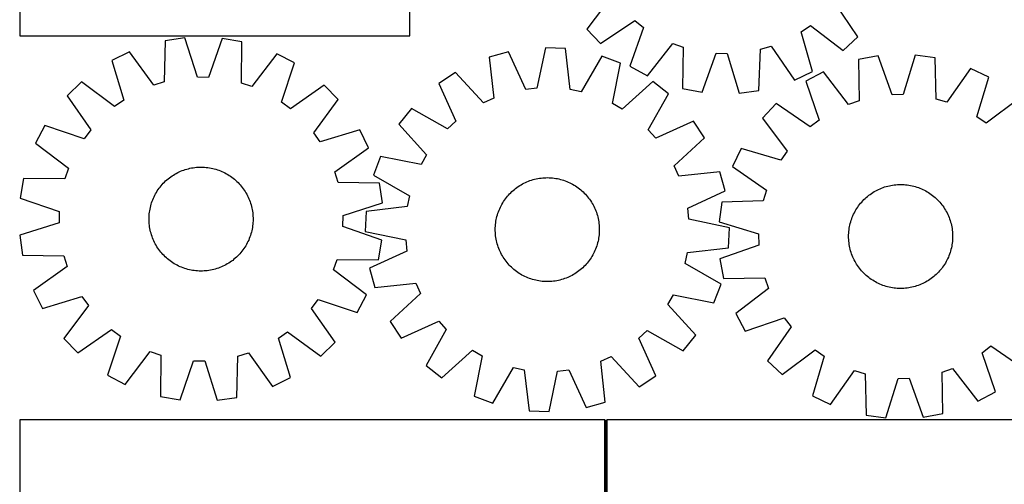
# Model space of a CAD drawing. Header units: millimetres. Extents: x 7 to 1493, y 7 to 2993.
# Tile 7 of 15: x 7 to 764, y 2065 to 2422. Entities that reach past the tile are written whole.
import ezdxf

# ---------------------------------------------------------------- set-up
doc = ezdxf.new("R2010")
doc.units = ezdxf.units.MM
doc.layers.add('COMMON', color=5, linetype='CONTINUOUS', true_color=0x0000ff)
doc.layers.add('CUT', color=7, linetype='CONTINUOUS', true_color=0x000000)

msp = doc.modelspace()

# ---------------------------------------------------------------- linework, layer by layer
at = {"layer": 'COMMON'}
msp.add_line((457.299608, 1764.123915), (457.299608, 2114.123915), dxfattribs=at)
at = {"layer": 'CUT'}
for p, q in [((6.582734, 2659.597929), (6.582734, 2409.597929)), ((306.582734, 2409.597929), (306.582734, 2484.597929)), ((461.790156, 2440.042573), (442.524064, 2414.78802)), ((651.007368, 2408.763338), (633.231805, 2435.088309)), ((453.084842, 2403.598716), (479.409812, 2421.374279)), ((486.198128, 2416.136136), (475.679072, 2386.164079)), ((479.409812, 2421.374279), (486.198128, 2416.136136)), ((607.484036, 2412.631256), (614.563511, 2417.468653)), ((614.563511, 2417.468653), (639.818064, 2398.202561)), ((6.582734, 2409.597929), (306.582734, 2409.597929)), ((133.557665, 2408.054207), (118.330197, 2405.850853)), ((143.135532, 2377.768249), (133.557665, 2408.054207)), ((162.093958, 2407.672341), (151.709108, 2377.65352)), ((177.257014, 2405.062309), (162.093958, 2407.672341)), ((442.524064, 2414.78802), (453.084842, 2403.598716)), ((616.254738, 2382.10177), (607.484036, 2412.631256)), ((639.818064, 2398.202561), (651.007368, 2408.763338)), ((118.330197, 2405.850853), (117.729944, 2374.092162)), ((177.007231, 2373.298928), (177.257014, 2405.062309)), ((410.817009, 2400.482687), (404.271556, 2369.400026)), ((426.187517, 2399.791274), (410.817009, 2400.482687)), ((489.180653, 2378.785878), (508.724237, 2403.826307)), ((508.724237, 2403.826307), (516.798984, 2400.942241)), ((516.798984, 2400.942241), (516.056643, 2369.186554)), ((576.056841, 2399.229828), (584.28466, 2401.642787)), ((584.28466, 2401.642787), (602.349618, 2375.515559)), ((91.072567, 2397.395829), (77.271258, 2390.594768)), ((109.540535, 2371.551895), (91.072567, 2397.395829)), ((204.278638, 2395.880934), (185.125733, 2370.540434)), ((217.893018, 2388.713004), (204.278638, 2395.880934)), ((382.457375, 2397.289418), (367.625495, 2393.197243)), ((367.625495, 2393.197243), (371.00547, 2361.61322)), ((395.751056, 2368.440626), (382.457375, 2397.289418)), ((429.915791, 2368.246469), (426.187517, 2399.791274)), ((454.145906, 2394.064644), (438.31574, 2366.525934)), ((468.550469, 2388.657323), (454.145906, 2394.064644)), ((531.177399, 2366.341686), (542.026534, 2396.195849)), ((542.026534, 2396.195849), (550.5973, 2395.948174)), ((550.5973, 2395.948174), (559.704338, 2365.517324)), ((574.964145, 2367.484265), (576.056841, 2399.229828)), ((666.639719, 2394.168251), (651.498529, 2391.434221)), ((677.269877, 2364.235418), (666.639719, 2394.168251)), ((695.171931, 2394.783627), (685.842227, 2364.420305)), ((710.41692, 2392.70496), (695.171931, 2394.783627)), ((711.277047, 2360.952244), (710.41692, 2392.70496)), ((77.271258, 2390.594768), (86.514359, 2360.20497)), ((207.840035, 2358.581421), (217.893018, 2388.713004)), ((462.348388, 2357.504331), (468.550469, 2388.657323)), ((475.679072, 2386.164079), (489.180653, 2378.785878)), ((651.498529, 2391.434221), (652.008236, 2359.673947)), ((151.709108, 2377.65352), (143.135532, 2377.768249)), ((341.640655, 2381.396655), (328.799251, 2372.921462)), ((363.198464, 2358.067796), (341.640655, 2381.396655)), ((602.349618, 2375.515559), (616.254738, 2382.10177)), ((624.552944, 2382.032024), (610.997679, 2374.752922)), ((643.91258, 2356.849108), (624.552944, 2382.032024)), ((737.742828, 2384.473279), (719.48697, 2358.47908)), ((751.59933, 2377.785388), (737.742828, 2384.473279)), ((742.605231, 2347.320967), (751.59933, 2377.785388)), ((53.960458, 2374.130492), (42.936277, 2363.39746)), ((79.510754, 2355.258366), (53.960458, 2374.130492)), ((117.729944, 2374.092162), (109.540535, 2371.551895)), ((185.125733, 2370.540434), (177.007231, 2373.298928)), ((240.754909, 2371.630857), (214.708768, 2353.449181)), ((251.48794, 2360.606675), (240.754909, 2371.630857)), ((328.799251, 2372.921462), (341.773797, 2343.927741)), ((493.370851, 2374.571358), (469.805539, 2353.272278)), ((505.39945, 2364.977435), (493.370851, 2374.571358)), ((610.997679, 2374.752922), (621.296904, 2344.704615)), ((42.936277, 2363.39746), (61.117952, 2337.35132)), ((404.271556, 2369.400026), (395.751056, 2368.440626)), ((438.31574, 2366.525934), (429.915791, 2368.246469)), ((489.874117, 2337.265727), (505.39945, 2364.977435)), ((516.056643, 2369.186554), (531.177399, 2366.341686)), ((559.704338, 2365.517324), (574.964145, 2367.484265)), ((685.842227, 2364.420305), (677.269877, 2364.235418)), ((86.514359, 2360.20497), (79.510754, 2355.258366)), ((214.708768, 2353.449181), (207.840035, 2358.581421)), ((232.615815, 2335.056379), (251.48794, 2360.606675)), ((371.00547, 2361.61322), (363.198464, 2358.067796)), ((469.805539, 2353.272278), (462.348388, 2357.504331)), ((588.276344, 2357.484258), (577.633887, 2346.372613)), ((614.4704, 2339.516338), (588.276344, 2357.484258)), ((652.008236, 2359.673947), (643.91258, 2356.849108)), ((719.48697, 2358.47908), (711.277047, 2360.952244)), ((775.044084, 2361.512425), (749.649082, 2342.431843)), ((307.732781, 2353.668678), (298.138859, 2341.640079)), ((335.44449, 2338.143345), (307.732781, 2353.668678)), ((749.649082, 2342.431843), (742.605231, 2347.320967)), ((25.854129, 2340.535569), (18.686199, 2326.92119)), ((55.985712, 2330.482587), (25.854129, 2340.535569)), ((298.138859, 2341.640079), (319.437938, 2318.074767)), ((341.773797, 2343.927741), (335.44449, 2338.143345)), ((524.652234, 2343.910965), (495.658512, 2330.936419)), ((533.127426, 2331.069561), (524.652234, 2343.910965)), ((577.633887, 2346.372613), (596.714469, 2320.977611)), ((621.296904, 2344.704615), (614.4704, 2339.516338)), ((61.117952, 2337.35132), (55.985712, 2330.482587)), ((237.562419, 2328.052774), (232.615815, 2335.056379)), ((267.952217, 2337.295875), (237.562419, 2328.052774)), ((274.753277, 2323.494566), (267.952217, 2337.295875)), ((495.658512, 2330.936419), (489.874117, 2337.265727)), ((18.686199, 2326.92119), (44.0267, 2307.768285)), ((509.798568, 2309.511752), (533.127426, 2331.069561)), ((248.909344, 2305.026598), (274.753277, 2323.494566)), ((284.052893, 2316.819697), (278.645572, 2302.415134)), ((315.205886, 2310.617616), (284.052893, 2316.819697)), ((319.437938, 2318.074767), (315.205886, 2310.617616)), ((561.360923, 2322.92786), (554.673032, 2309.071357)), ((591.825344, 2313.93376), (561.360923, 2322.92786)), ((596.714469, 2320.977611), (591.825344, 2313.93376)), ((513.343992, 2301.704746), (509.798568, 2309.511752)), ((44.0267, 2307.768285), (41.268205, 2299.649783)), ((122.630095, 2301.094974), (123.662148, 2301.811824)), ((123.662148, 2301.811824), (124.716208, 2302.495903)), ((124.716208, 2302.495903), (125.791236, 2303.146535)), ((125.791236, 2303.146535), (126.88617, 2303.763079)), ((126.88617, 2303.763079), (127.99993, 2304.344926)), ((127.99993, 2304.344926), (129.131416, 2304.891502)), ((129.131416, 2304.891502), (130.279513, 2305.402267)), ((130.279513, 2305.402267), (131.443086, 2305.876718)), ((131.443086, 2305.876718), (132.620988, 2306.314386)), ((132.620988, 2306.314386), (133.812057, 2306.714839)), ((133.812057, 2306.714839), (135.015116, 2307.077682)), ((135.015116, 2307.077682), (136.228979, 2307.402557)), ((136.228979, 2307.402557), (137.452448, 2307.689143)), ((137.452448, 2307.689143), (138.684314, 2307.937158)), ((138.684314, 2307.937158), (139.923363, 2308.146357)), ((139.923363, 2308.146357), (141.168372, 2308.316533)), ((141.168372, 2308.316533), (142.418112, 2308.447518)), ((142.418112, 2308.447518), (143.67135, 2308.539183)), ((143.67135, 2308.539183), (144.926848, 2308.591438)), ((144.926848, 2308.591438), (146.183368, 2308.604231)), ((146.183368, 2308.604231), (147.43967, 2308.57755)), ((147.43967, 2308.57755), (148.694514, 2308.51142)), ((148.694514, 2308.51142), (149.946662, 2308.405907)), ((149.946662, 2308.405907), (151.194878, 2308.261116)), ((151.194878, 2308.261116), (152.437929, 2308.077188)), ((152.437929, 2308.077188), (153.67459, 2307.854306)), ((153.67459, 2307.854306), (154.90364, 2307.59269)), ((154.90364, 2307.59269), (156.123866, 2307.292597)), ((156.123866, 2307.292597), (157.334064, 2306.954324)), ((157.334064, 2306.954324), (158.533039, 2306.578205)), ((158.533039, 2306.578205), (159.719608, 2306.164611)), ((159.719608, 2306.164611), (160.892601, 2305.71395)), ((160.892601, 2305.71395), (162.050859, 2305.226666)), ((162.050859, 2305.226666), (163.193239, 2304.703241)), ((163.193239, 2304.703241), (164.318615, 2304.144192)), ((164.318615, 2304.144192), (165.425875, 2303.550069)), ((165.425875, 2303.550069), (166.513927, 2302.92146)), ((166.513927, 2302.92146), (167.581697, 2302.258984)), ((167.581697, 2302.258984), (168.628131, 2301.563296)), ((251.44961, 2296.837189), (248.909344, 2305.026598)), ((278.645572, 2302.415134), (306.184282, 2286.584968)), ((544.928015, 2305.084721), (513.343992, 2301.704746)), ((549.02019, 2290.252841), (544.928015, 2305.084721)), ((554.673032, 2309.071357), (580.667231, 2290.815499)), ((9.504824, 2299.899566), (6.894792, 2284.736509)), ((41.268205, 2299.649783), (9.504824, 2299.899566)), ((114.492073, 2293.295435), (115.283152, 2294.271756)), ((115.283152, 2294.271756), (116.104507, 2295.222745)), ((116.104507, 2295.222745), (116.955329, 2296.147467)), ((116.955329, 2296.147467), (117.834777, 2297.045007)), ((117.834777, 2297.045007), (118.741983, 2297.91448)), ((118.741983, 2297.91448), (119.676053, 2298.755028)), ((119.676053, 2298.755028), (120.636064, 2299.565821)), ((120.636064, 2299.565821), (121.621069, 2300.34606)), ((121.621069, 2300.34606), (122.630095, 2301.094974)), ((168.628131, 2301.563296), (169.652197, 2300.835082)), ((169.652197, 2300.835082), (170.652884, 2300.07506)), ((170.652884, 2300.07506), (171.629204, 2299.283981)), ((171.629204, 2299.283981), (172.580194, 2298.462626)), ((172.580194, 2298.462626), (173.504915, 2297.611804)), ((173.504915, 2297.611804), (174.402455, 2296.732356)), ((174.402455, 2296.732356), (175.271928, 2295.82515)), ((175.271928, 2295.82515), (176.112476, 2294.89108)), ((176.112476, 2294.89108), (176.92327, 2293.931069)), ((283.208301, 2296.236936), (251.44961, 2296.837189)), ((285.411655, 2281.009468), (283.208301, 2296.236936)), ((389.92553, 2293.700181), (390.979697, 2294.384095)), ((390.979697, 2294.384095), (392.054826, 2295.03456)), ((392.054826, 2295.03456), (393.149856, 2295.650933)), ((393.149856, 2295.650933), (394.263706, 2296.232606)), ((394.263706, 2296.232606), (395.395278, 2296.779006)), ((395.395278, 2296.779006), (396.543454, 2297.289592)), ((396.543454, 2297.289592), (397.707102, 2297.763861)), ((397.707102, 2297.763861), (398.885072, 2298.201345)), ((398.885072, 2298.201345), (400.076203, 2298.601613)), ((400.076203, 2298.601613), (401.279319, 2298.964268)), ((401.279319, 2298.964268), (402.493233, 2299.288954)), ((402.493233, 2299.288954), (403.716746, 2299.57535)), ((403.716746, 2299.57535), (404.948651, 2299.823172)), ((404.948651, 2299.823172), (406.187733, 2300.032178)), ((406.187733, 2300.032178), (407.432768, 2300.20216)), ((407.432768, 2300.20216), (408.682528, 2300.33295)), ((408.682528, 2300.33295), (409.93578, 2300.42442)), ((409.93578, 2300.42442), (411.191287, 2300.476479)), ((411.191287, 2300.476479), (412.447809, 2300.489076)), ((412.447809, 2300.489076), (413.704107, 2300.462199)), ((413.704107, 2300.462199), (414.958941, 2300.395873)), ((414.958941, 2300.395873), (416.211072, 2300.290166)), ((416.211072, 2300.290166), (417.459265, 2300.145179)), ((417.459265, 2300.145179), (418.702288, 2299.961058)), ((418.702288, 2299.961058), (419.938914, 2299.737983)), ((419.938914, 2299.737983), (421.167923, 2299.476175)), ((421.167923, 2299.476175), (422.388102, 2299.175892)), ((422.388102, 2299.175892), (423.598247, 2298.837431)), ((423.598247, 2298.837431), (424.797164, 2298.461124)), ((424.797164, 2298.461124), (425.983668, 2298.047345)), ((425.983668, 2298.047345), (427.15659, 2297.596501)), ((427.15659, 2297.596501), (428.314772, 2297.109037)), ((428.314772, 2297.109037), (429.457071, 2296.585434)), ((429.457071, 2296.585434), (430.58236, 2296.026209)), ((430.58236, 2296.026209), (431.689527, 2295.431914)), ((431.689527, 2295.431914), (432.777481, 2294.803135)), ((432.777481, 2294.803135), (433.845148, 2294.140492)), ((433.845148, 2294.140492), (434.891474, 2293.444641)), ((674.038705, 2294.00054), (675.261155, 2294.291443)), ((675.261155, 2294.291443), (676.492138, 2294.543804)), ((676.492138, 2294.543804), (677.730441, 2294.757374)), ((677.730441, 2294.757374), (678.974842, 2294.931943)), ((678.974842, 2294.931943), (680.224112, 2295.067339)), ((680.224112, 2295.067339), (681.477018, 2295.163427)), ((681.477018, 2295.163427), (682.732324, 2295.220113)), ((682.732324, 2295.220113), (683.988791, 2295.23734)), ((683.988791, 2295.23734), (685.24518, 2295.215093)), ((685.24518, 2295.215093), (686.500249, 2295.153393)), ((686.500249, 2295.153393), (687.752762, 2295.0523)), ((687.752762, 2295.0523), (689.001481, 2294.911915)), ((689.001481, 2294.911915), (690.245174, 2294.732376)), ((690.245174, 2294.732376), (691.482614, 2294.51386)), ((691.482614, 2294.51386), (692.712579, 2294.256583)), ((692.712579, 2294.256583), (693.933857, 2293.960799)), ((109.863892, 2285.835791), (110.422941, 2286.961166)), ((110.422941, 2286.961166), (111.017064, 2288.068427)), ((111.017064, 2288.068427), (111.645673, 2289.156479)), ((111.645673, 2289.156479), (112.308149, 2290.224249)), ((112.308149, 2290.224249), (113.003837, 2291.270683)), ((113.003837, 2291.270683), (113.732051, 2292.294749)), ((113.732051, 2292.294749), (114.492073, 2293.295435)), ((176.92327, 2293.931069), (177.703508, 2292.946065)), ((177.703508, 2292.946065), (178.452422, 2291.937038)), ((178.452422, 2291.937038), (179.169272, 2290.904985)), ((179.169272, 2290.904985), (179.853351, 2289.850925)), ((179.853351, 2289.850925), (180.503984, 2288.775897)), ((180.503984, 2288.775897), (181.120528, 2287.680963)), ((181.120528, 2287.680963), (181.702374, 2286.567204)), ((181.702374, 2286.567204), (182.24895, 2285.435717)), ((306.184282, 2286.584968), (304.463747, 2278.18502)), ((381.545358, 2286.161419), (382.366862, 2287.112281)), ((382.366862, 2287.112281), (383.217828, 2288.03687)), ((383.217828, 2288.03687), (384.097415, 2288.934273)), ((384.097415, 2288.934273), (385.004757, 2289.803604)), ((385.004757, 2289.803604), (385.938958, 2290.644007)), ((385.938958, 2290.644007), (386.899095, 2291.45465)), ((386.899095, 2291.45465), (387.884222, 2292.234735)), ((387.884222, 2292.234735), (388.893365, 2292.983492)), ((388.893365, 2292.983492), (389.92553, 2293.700181)), ((434.891474, 2293.444641), (435.915426, 2292.716267)), ((435.915426, 2292.716267), (436.915994, 2291.956089)), ((436.915994, 2291.956089), (437.892191, 2291.164858)), ((437.892191, 2291.164858), (438.843053, 2290.343354)), ((438.843053, 2290.343354), (439.767642, 2289.492389)), ((439.767642, 2289.492389), (440.665044, 2288.612801)), ((440.665044, 2288.612801), (441.534376, 2287.705459)), ((441.534376, 2287.705459), (442.374778, 2286.771258)), ((442.374778, 2286.771258), (443.185422, 2285.811121)), ((520.171398, 2276.95916), (549.02019, 2290.252841)), ((580.667231, 2290.815499), (578.194067, 2282.605576)), ((658.473546, 2286.108819), (659.455791, 2286.892529)), ((659.455791, 2286.892529), (660.462168, 2287.645)), ((660.462168, 2287.645), (661.491685, 2288.365488)), ((661.491685, 2288.365488), (662.543324, 2289.053283)), ((662.543324, 2289.053283), (663.616048, 2289.707705)), ((663.616048, 2289.707705), (664.7088, 2290.32811)), ((664.7088, 2290.32811), (665.820499, 2290.913884)), ((665.820499, 2290.913884), (666.950049, 2291.46445)), ((666.950049, 2291.46445), (668.096336, 2291.979264)), ((668.096336, 2291.979264), (669.258228, 2292.457819)), ((669.258228, 2292.457819), (670.434578, 2292.899641)), ((670.434578, 2292.899641), (671.624225, 2293.304296)), ((671.624225, 2293.304296), (672.825997, 2293.671382)), ((672.825997, 2293.671382), (674.038705, 2294.00054)), ((693.933857, 2293.960799), (695.145241, 2293.6268)), ((695.145241, 2293.6268), (696.345536, 2293.254915)), ((696.345536, 2293.254915), (697.533557, 2292.845511)), ((697.533557, 2292.845511), (698.708133, 2292.398992)), ((698.708133, 2292.398992), (699.868104, 2291.9158)), ((699.868104, 2291.9158), (701.012325, 2291.39641)), ((701.012325, 2291.39641), (702.139666, 2290.841336)), ((702.139666, 2290.841336), (703.249017, 2290.251125)), ((703.249017, 2290.251125), (704.33928, 2289.62636)), ((704.33928, 2289.62636), (705.409382, 2288.967657)), ((705.409382, 2288.967657), (706.458265, 2288.275667)), ((706.458265, 2288.275667), (707.484895, 2287.551071)), ((707.484895, 2287.551071), (708.488258, 2286.794586)), ((708.488258, 2286.794586), (709.467364, 2286.006958)), ((6.894792, 2284.736509), (36.913613, 2274.351659)), ((107.274536, 2278.766418), (107.612809, 2279.976615)), ((107.612809, 2279.976615), (107.988928, 2281.17559)), ((107.988928, 2281.17559), (108.402522, 2282.36216)), ((108.402522, 2282.36216), (108.853183, 2283.535152)), ((108.853183, 2283.535152), (109.340467, 2284.69341)), ((109.340467, 2284.69341), (109.863892, 2285.835791)), ((182.24895, 2285.435717), (182.759716, 2284.28762)), ((182.759716, 2284.28762), (183.234166, 2283.124047)), ((183.234166, 2283.124047), (183.671834, 2281.946145)), ((183.671834, 2281.946145), (184.072287, 2280.755076)), ((184.072287, 2280.755076), (184.43513, 2279.552017)), ((184.43513, 2279.552017), (184.760005, 2278.338154)), ((255.125698, 2271.431601), (285.411655, 2281.009468)), ((376.684007, 2278.851588), (377.278303, 2279.958756)), ((377.278303, 2279.958756), (377.907082, 2281.04671)), ((377.907082, 2281.04671), (378.569724, 2282.114376)), ((378.569724, 2282.114376), (379.265575, 2283.160702)), ((379.265575, 2283.160702), (379.993949, 2284.184654)), ((379.993949, 2284.184654), (380.754127, 2285.185223)), ((380.754127, 2285.185223), (381.545358, 2286.161419)), ((443.185422, 2285.811121), (443.965507, 2284.825994)), ((443.965507, 2284.825994), (444.714264, 2283.816851)), ((444.714264, 2283.816851), (445.430953, 2282.784686)), ((445.430953, 2282.784686), (446.114867, 2281.73052)), ((446.114867, 2281.73052), (446.765332, 2280.65539)), ((446.765332, 2280.65539), (447.381705, 2279.56036)), ((447.381705, 2279.56036), (447.963378, 2278.44651)), ((546.441352, 2281.745449), (544.362684, 2266.50046)), ((578.194067, 2282.605576), (546.441352, 2281.745449)), ((651.59524, 2278.813424), (652.351725, 2279.816787)), ((652.351725, 2279.816787), (653.139353, 2280.795893)), ((653.139353, 2280.795893), (653.957347, 2281.749776)), ((653.957347, 2281.749776), (654.8049, 2282.677495)), ((654.8049, 2282.677495), (655.681174, 2283.578133)), ((655.681174, 2283.578133), (656.585306, 2284.450803)), ((656.585306, 2284.450803), (657.516403, 2285.294642)), ((657.516403, 2285.294642), (658.473546, 2286.108819)), ((709.467364, 2286.006958), (710.421247, 2285.188964)), ((710.421247, 2285.188964), (711.348965, 2284.341412)), ((711.348965, 2284.341412), (712.249604, 2283.465137)), ((712.249604, 2283.465137), (713.122273, 2282.561005)), ((713.122273, 2282.561005), (713.966113, 2281.629908)), ((713.966113, 2281.629908), (714.78029, 2280.672765)), ((714.78029, 2280.672765), (715.564, 2279.69052)), ((715.564, 2279.69052), (716.31647, 2278.684143)), ((36.913613, 2274.351659), (36.798884, 2265.778083)), ((106.055713, 2271.337066), (106.161226, 2272.589214)), ((106.161226, 2272.589214), (106.306017, 2273.837429)), ((106.306017, 2273.837429), (106.489945, 2275.080481)), ((106.489945, 2275.080481), (106.712827, 2276.317142)), ((106.712827, 2276.317142), (106.974443, 2277.546192)), ((106.974443, 2277.546192), (107.274536, 2278.766418)), ((184.760005, 2278.338154), (185.046592, 2277.114686)), ((185.046592, 2277.114686), (185.294607, 2275.882819)), ((185.294607, 2275.882819), (185.503805, 2274.64377)), ((185.503805, 2274.64377), (185.673981, 2273.398761)), ((185.673981, 2273.398761), (185.804966, 2272.149021)), ((185.804966, 2272.149021), (185.896632, 2270.895784)), ((255.010968, 2262.858025), (255.125698, 2271.431601)), ((272.918942, 2274.456745), (272.227529, 2259.086238)), ((304.463747, 2278.18502), (272.918942, 2274.456745)), ((373.534324, 2270.657331), (373.872786, 2271.867475)), ((373.872786, 2271.867475), (374.249092, 2273.066392)), ((374.249092, 2273.066392), (374.662871, 2274.252896)), ((374.662871, 2274.252896), (375.113715, 2275.425819)), ((375.113715, 2275.425819), (375.601179, 2276.584001)), ((375.601179, 2276.584001), (376.124782, 2277.7263)), ((376.124782, 2277.7263), (376.684007, 2278.851588)), ((447.963378, 2278.44651), (448.509778, 2277.314938)), ((448.509778, 2277.314938), (449.020364, 2276.166762)), ((449.020364, 2276.166762), (449.494633, 2275.003114)), ((449.494633, 2275.003114), (449.932117, 2273.825144)), ((449.932117, 2273.825144), (450.332385, 2272.634013)), ((450.332385, 2272.634013), (450.69504, 2271.430897)), ((450.69504, 2271.430897), (451.019726, 2270.216984)), ((521.130798, 2268.43866), (520.171398, 2276.95916)), ((647.230511, 2271.196633), (647.749901, 2272.340854)), ((647.749901, 2272.340854), (648.304975, 2273.468196)), ((648.304975, 2273.468196), (648.895186, 2274.577546)), ((648.895186, 2274.577546), (649.519951, 2275.66781)), ((649.519951, 2275.66781), (650.178654, 2276.737911)), ((650.178654, 2276.737911), (650.870645, 2277.786794)), ((650.870645, 2277.786794), (651.59524, 2278.813424)), ((716.31647, 2278.684143), (717.036959, 2277.654627)), ((717.036959, 2277.654627), (717.724753, 2276.602987)), ((717.724753, 2276.602987), (718.379176, 2275.530263)), ((718.379176, 2275.530263), (718.999581, 2274.437512)), ((718.999581, 2274.437512), (719.585355, 2273.325813)), ((719.585355, 2273.325813), (720.135921, 2272.196262)), ((720.135921, 2272.196262), (720.650735, 2271.049976)), ((36.798884, 2265.778083), (6.512926, 2256.200217)), ((105.962902, 2268.82592), (105.989583, 2270.082222)), ((105.975695, 2267.569399), (105.962902, 2268.82592)), ((106.02795, 2266.313901), (105.975695, 2267.569399)), ((105.989583, 2270.082222), (106.055713, 2271.337066)), ((106.119615, 2265.060663), (106.02795, 2266.313901)), ((106.250601, 2263.810924), (106.119615, 2265.060663)), ((106.420777, 2262.565915), (106.250601, 2263.810924)), ((185.763356, 2264.620471), (185.618564, 2263.372255)), ((185.868869, 2265.872619), (185.763356, 2264.620471)), ((185.934998, 2267.127463), (185.868869, 2265.872619)), ((185.896632, 2270.895784), (185.948887, 2269.640285)), ((185.96168, 2268.383765), (185.934998, 2267.127463)), ((185.948887, 2269.640285), (185.96168, 2268.383765)), ((372.314343, 2263.228169), (372.420051, 2264.4803)), ((372.420051, 2264.4803), (372.565037, 2265.728493)), ((372.565037, 2265.728493), (372.749158, 2266.971516)), ((372.749158, 2266.971516), (372.972233, 2268.208142)), ((372.972233, 2268.208142), (373.234041, 2269.437151)), ((373.234041, 2269.437151), (373.534324, 2270.657331)), ((451.019726, 2270.216984), (451.306121, 2268.99347)), ((451.306121, 2268.99347), (451.553944, 2267.761565)), ((451.553944, 2267.761565), (451.76295, 2266.522483)), ((451.76295, 2266.522483), (451.932931, 2265.277448)), ((451.932931, 2265.277448), (452.063722, 2264.027688)), ((452.063722, 2264.027688), (452.155192, 2262.774436)), ((552.213459, 2261.893207), (521.130798, 2268.43866)), ((544.362684, 2266.50046), (574.726007, 2257.170756)), ((644.632451, 2262.811143), (644.889728, 2264.041108)), ((644.889728, 2264.041108), (645.185512, 2265.262386)), ((645.185512, 2265.262386), (645.519512, 2266.47377)), ((645.519512, 2266.47377), (645.891397, 2267.674065)), ((645.891397, 2267.674065), (646.300801, 2268.862087)), ((646.300801, 2268.862087), (646.747319, 2270.036662)), ((646.747319, 2270.036662), (647.230511, 2271.196633)), ((720.650735, 2271.049976), (721.12929, 2269.888084)), ((721.12929, 2269.888084), (721.571112, 2268.711734)), ((721.571112, 2268.711734), (721.975766, 2267.522086)), ((721.975766, 2267.522086), (722.342853, 2266.320315)), ((722.342853, 2266.320315), (722.672011, 2265.107606)), ((722.672011, 2265.107606), (722.962913, 2263.885157)), ((722.962913, 2263.885157), (723.215275, 2262.654173)), ((6.512926, 2256.200217), (8.71628, 2240.972749)), ((106.629975, 2261.326866), (106.420777, 2262.565915)), ((106.87799, 2260.094999), (106.629975, 2261.326866)), ((107.164576, 2258.871531), (106.87799, 2260.094999)), ((107.489451, 2257.657668), (107.164576, 2258.871531)), ((107.852295, 2256.454608), (107.489451, 2257.657668)), ((108.252748, 2255.26354), (107.852295, 2256.454608)), ((184.311773, 2257.233069), (183.935654, 2256.034094)), ((184.650046, 2258.443267), (184.311773, 2257.233069)), ((184.950139, 2259.663493), (184.650046, 2258.443267)), ((185.211755, 2260.892543), (184.950139, 2259.663493)), ((185.434637, 2262.129204), (185.211755, 2260.892543)), ((185.618564, 2263.372255), (185.434637, 2262.129204)), ((285.02979, 2252.473175), (255.010968, 2262.858025)), ((272.227529, 2259.086238), (303.31019, 2252.540784)), ((372.22114, 2260.717037), (372.248017, 2261.973335)), ((372.233737, 2259.460515), (372.22114, 2260.717037)), ((372.285796, 2258.205008), (372.233737, 2259.460515)), ((372.248017, 2261.973335), (372.314343, 2263.228169)), ((372.377266, 2256.951757), (372.285796, 2258.205008)), ((372.508057, 2255.701996), (372.377266, 2256.951757)), ((452.020937, 2256.499144), (451.875951, 2255.250951)), ((452.126645, 2257.751276), (452.020937, 2256.499144)), ((452.192971, 2259.006109), (452.126645, 2257.751276)), ((452.155192, 2262.774436), (452.207251, 2261.518929)), ((452.219848, 2260.262407), (452.192971, 2259.006109)), ((452.207251, 2261.518929), (452.219848, 2260.262407)), ((551.522046, 2246.5227), (552.213459, 2261.893207)), ((574.726007, 2257.170756), (574.910893, 2248.598406)), ((643.908971, 2255.31732), (643.931218, 2256.573709)), ((643.931218, 2256.573709), (643.992919, 2257.828778)), ((643.992919, 2257.828778), (644.094011, 2259.081291)), ((644.094011, 2259.081291), (644.234396, 2260.33001)), ((644.234396, 2260.33001), (644.413935, 2261.573703)), ((644.413935, 2261.573703), (644.632451, 2262.811143)), ((723.215275, 2262.654173), (723.428845, 2261.41587)), ((723.428845, 2261.41587), (723.603414, 2260.17147)), ((723.603414, 2260.17147), (723.73881, 2258.9222)), ((723.73881, 2258.9222), (723.834898, 2257.669294)), ((723.834898, 2257.669294), (723.891583, 2256.413987)), ((723.891583, 2256.413987), (723.908811, 2255.15752)), ((108.690415, 2254.085638), (108.252748, 2255.26354)), ((109.164866, 2252.922064), (108.690415, 2254.085638)), ((109.675631, 2251.773968), (109.164866, 2252.922064)), ((110.222207, 2250.642481), (109.675631, 2251.773968)), ((110.804054, 2249.528721), (110.222207, 2250.642481)), ((111.420598, 2248.433787), (110.804054, 2249.528721)), ((180.907518, 2249.141258), (180.278909, 2248.053206)), ((181.50164, 2250.248518), (180.907518, 2249.141258)), ((182.06069, 2251.373894), (181.50164, 2250.248518)), ((182.584115, 2252.516274), (182.06069, 2251.373894)), ((183.071398, 2253.674533), (182.584115, 2252.516274)), ((183.522059, 2254.847525), (183.071398, 2253.674533)), ((183.935654, 2256.034094), (183.522059, 2254.847525)), ((282.419758, 2237.310119), (285.02979, 2252.473175)), ((303.31019, 2252.540784), (304.26959, 2244.020284)), ((372.678038, 2254.456961), (372.508057, 2255.701996)), ((372.887044, 2253.217879), (372.678038, 2254.456961)), ((373.134867, 2251.985974), (372.887044, 2253.217879)), ((373.421262, 2250.762461), (373.134867, 2251.985974)), ((373.745948, 2249.548547), (373.421262, 2250.762461)), ((374.108603, 2248.345431), (373.745948, 2249.548547)), ((450.568202, 2249.111969), (450.191896, 2247.913053)), ((450.906664, 2250.322114), (450.568202, 2249.111969)), ((451.206947, 2251.542293), (450.906664, 2250.322114)), ((451.468755, 2252.771302), (451.206947, 2251.542293)), ((451.69183, 2254.007928), (451.468755, 2252.771302)), ((451.875951, 2255.250951), (451.69183, 2254.007928)), ((643.926199, 2254.060853), (643.908971, 2255.31732)), ((643.982885, 2252.805547), (643.926199, 2254.060853)), ((644.078973, 2251.552641), (643.982885, 2252.805547)), ((644.214368, 2250.303371), (644.078973, 2251.552641)), ((644.388937, 2249.058971), (644.214368, 2250.303371)), ((644.602508, 2247.820667), (644.388937, 2249.058971)), ((723.403847, 2248.901138), (723.185331, 2247.663698)), ((723.583386, 2250.144831), (723.403847, 2248.901138)), ((723.723771, 2251.39355), (723.583386, 2250.144831)), ((723.824864, 2252.646062), (723.723771, 2251.39355)), ((723.886564, 2253.901132), (723.824864, 2252.646062)), ((723.908811, 2255.15752), (723.886564, 2253.901132)), ((112.07123, 2247.35876), (111.420598, 2248.433787)), ((112.755309, 2246.304699), (112.07123, 2247.35876)), ((113.472159, 2245.272647), (112.755309, 2246.304699)), ((114.221073, 2244.26362), (113.472159, 2245.272647)), ((115.001312, 2243.278615), (114.221073, 2244.26362)), ((115.812105, 2242.318604), (115.001312, 2243.278615)), ((116.652653, 2241.384535), (115.812105, 2242.318604)), ((117.522126, 2240.477328), (116.652653, 2241.384535)), ((174.969253, 2241.062218), (174.089805, 2240.164678)), ((175.820074, 2241.986939), (174.969253, 2241.062218)), ((176.64143, 2242.937929), (175.820074, 2241.986939)), ((177.432509, 2243.914249), (176.64143, 2242.937929)), ((178.19253, 2244.914936), (177.432509, 2243.914249)), ((178.920745, 2245.939002), (178.19253, 2244.914936)), ((179.616433, 2246.985436), (178.920745, 2245.939002)), ((180.278909, 2248.053206), (179.616433, 2246.985436)), ((304.26959, 2244.020284), (275.420798, 2230.726603)), ((374.508871, 2247.1543), (374.108603, 2248.345431)), ((374.946355, 2245.97633), (374.508871, 2247.1543)), ((375.420624, 2244.812682), (374.946355, 2245.97633)), ((375.93121, 2243.664506), (375.420624, 2244.812682)), ((376.47761, 2242.532935), (375.93121, 2243.664506)), ((377.059283, 2241.419084), (376.47761, 2242.532935)), ((377.675656, 2240.324054), (377.059283, 2241.419084)), ((447.756981, 2242.127856), (447.162685, 2241.020689)), ((448.316206, 2243.253145), (447.756981, 2242.127856)), ((448.839809, 2244.395444), (448.316206, 2243.253145)), ((449.327273, 2245.553626), (448.839809, 2244.395444)), ((449.778117, 2246.726548), (449.327273, 2245.553626)), ((450.191896, 2247.913053), (449.778117, 2246.726548)), ((518.256706, 2234.394477), (519.977241, 2242.794425)), ((519.977241, 2242.794425), (551.522046, 2246.5227)), ((574.910893, 2248.598406), (544.978061, 2237.968248)), ((644.854869, 2246.589684), (644.602508, 2247.820667)), ((645.145772, 2245.367235), (644.854869, 2246.589684)), ((645.474929, 2244.154526), (645.145772, 2245.367235)), ((645.842016, 2242.952755), (645.474929, 2244.154526)), ((646.24667, 2241.763107), (645.842016, 2242.952755)), ((646.688493, 2240.586757), (646.24667, 2241.763107)), ((721.516982, 2241.612754), (721.070463, 2240.438178)), ((721.926385, 2242.800776), (721.516982, 2241.612754)), ((722.298271, 2244.001071), (721.926385, 2242.800776)), ((722.63227, 2245.212455), (722.298271, 2244.001071)), ((722.928054, 2246.433732), (722.63227, 2245.212455)), ((723.185331, 2247.663698), (722.928054, 2246.433732)), ((8.71628, 2240.972749), (40.474971, 2240.372496)), ((40.474971, 2240.372496), (43.015238, 2232.183087)), ((118.419666, 2239.59788), (117.522126, 2240.477328)), ((119.344388, 2238.747059), (118.419666, 2239.59788)), ((120.295378, 2237.925703), (119.344388, 2238.747059)), ((121.271698, 2237.134624), (120.295378, 2237.925703)), ((122.272384, 2236.374603), (121.271698, 2237.134624)), ((123.29645, 2235.646389), (122.272384, 2236.374603)), ((124.342885, 2234.9507), (123.29645, 2235.646389)), ((125.410655, 2234.288225), (124.342885, 2234.9507)), ((126.498707, 2233.659615), (125.410655, 2234.288225)), ((127.605967, 2233.065493), (126.498707, 2233.659615)), ((166.133346, 2234.06315), (165.038412, 2233.446606)), ((167.208373, 2234.713782), (166.133346, 2234.06315)), ((168.262434, 2235.397861), (167.208373, 2234.713782)), ((169.294486, 2236.114711), (168.262434, 2235.397861)), ((170.303513, 2236.863625), (169.294486, 2236.114711)), ((171.288518, 2237.643863), (170.303513, 2236.863625)), ((172.248529, 2238.454657), (171.288518, 2237.643863)), ((173.182598, 2239.295205), (172.248529, 2238.454657)), ((174.089805, 2240.164678), (173.182598, 2239.295205)), ((247.897882, 2229.4414), (250.656377, 2237.559902)), ((250.656377, 2237.559902), (282.419758, 2237.310119)), ((378.326121, 2239.248925), (377.675656, 2240.324054)), ((379.010035, 2238.194758), (378.326121, 2239.248925)), ((379.726724, 2237.162593), (379.010035, 2238.194758)), ((380.475481, 2236.15345), (379.726724, 2237.162593)), ((381.255566, 2235.168324), (380.475481, 2236.15345)), ((382.06621, 2234.208186), (381.255566, 2235.168324)), ((382.906612, 2233.273986), (382.06621, 2234.208186)), ((442.074126, 2233.867163), (441.22316, 2232.942575)), ((442.89563, 2234.818025), (442.074126, 2233.867163)), ((443.686861, 2235.794222), (442.89563, 2234.818025)), ((444.447039, 2236.79479), (443.686861, 2235.794222)), ((445.175413, 2237.818742), (444.447039, 2236.79479)), ((445.871264, 2238.865068), (445.175413, 2237.818742)), ((446.533906, 2239.932735), (445.871264, 2238.865068)), ((447.162685, 2241.020689), (446.533906, 2239.932735)), ((545.795416, 2218.56431), (518.256706, 2234.394477)), ((544.978061, 2237.968248), (547.712091, 2222.827058)), ((647.167047, 2239.424865), (646.688493, 2240.586757)), ((647.681861, 2238.278578), (647.167047, 2239.424865)), ((648.232427, 2237.149028), (647.681861, 2238.278578)), ((648.818202, 2236.037329), (648.232427, 2237.149028)), ((649.438606, 2234.944578), (648.818202, 2236.037329)), ((650.093029, 2233.871853), (649.438606, 2234.944578)), ((650.780824, 2232.820214), (650.093029, 2233.871853)), ((717.639128, 2233.736929), (716.947138, 2232.688046)), ((718.297831, 2234.807031), (717.639128, 2233.736929)), ((718.922596, 2235.897295), (718.297831, 2234.807031)), ((719.512807, 2237.006645), (718.922596, 2235.897295)), ((720.067881, 2238.133987), (719.512807, 2237.006645)), ((720.587271, 2239.278208), (720.067881, 2238.133987)), ((721.070463, 2240.438178), (720.587271, 2239.278208)), ((43.015238, 2232.183087), (17.171304, 2213.715119)), ((128.731342, 2232.506443), (127.605967, 2233.065493)), ((129.873723, 2231.983018), (128.731342, 2232.506443)), ((131.031981, 2231.495735), (129.873723, 2231.983018)), ((132.204974, 2231.045074), (131.031981, 2231.495735)), ((133.391543, 2230.631479), (132.204974, 2231.045074)), ((134.590518, 2230.25536), (133.391543, 2230.631479)), ((135.800715, 2229.917087), (134.590518, 2230.25536)), ((137.020941, 2229.616995), (135.800715, 2229.917087)), ((138.249991, 2229.355378), (137.020941, 2229.616995)), ((139.486652, 2229.132496), (138.249991, 2229.355378)), ((140.729704, 2228.948569), (139.486652, 2229.132496)), ((141.97792, 2228.803777), (140.729704, 2228.948569)), ((143.230067, 2228.698264), (141.97792, 2228.803777)), ((144.484911, 2228.632135), (143.230067, 2228.698264)), ((145.741213, 2228.605453), (144.484911, 2228.632135)), ((146.997734, 2228.618246), (145.741213, 2228.605453)), ((148.253232, 2228.670501), (146.997734, 2228.618246)), ((149.50647, 2228.762167), (148.253232, 2228.670501)), ((150.756209, 2228.893152), (149.50647, 2228.762167)), ((152.001218, 2229.063328), (150.756209, 2228.893152)), ((153.240267, 2229.272527), (152.001218, 2229.063328)), ((154.472134, 2229.520542), (153.240267, 2229.272527)), ((155.695603, 2229.807128), (154.472134, 2229.520542)), ((156.909465, 2230.132003), (155.695603, 2229.807128)), ((158.112525, 2230.494846), (156.909465, 2230.132003)), ((159.303593, 2230.895299), (158.112525, 2230.494846)), ((160.481495, 2231.332967), (159.303593, 2230.895299)), ((161.645069, 2231.807418), (160.481495, 2231.332967)), ((162.793166, 2232.318183), (161.645069, 2231.807418)), ((163.924652, 2232.864759), (162.793166, 2232.318183)), ((165.038412, 2233.446606), (163.924652, 2232.864759)), ((273.238383, 2210.288495), (247.897882, 2229.4414)), ((275.420798, 2230.726603), (279.512973, 2215.894724)), ((383.775944, 2232.366644), (382.906612, 2233.273986)), ((384.673346, 2231.487056), (383.775944, 2232.366644)), ((385.597935, 2230.63609), (384.673346, 2231.487056)), ((386.548797, 2229.814586), (385.597935, 2230.63609)), ((387.524994, 2229.023355), (386.548797, 2229.814586)), ((388.525562, 2228.263177), (387.524994, 2229.023355)), ((389.549514, 2227.534803), (388.525562, 2228.263177)), ((390.59584, 2226.838952), (389.549514, 2227.534803)), ((391.663507, 2226.17631), (390.59584, 2226.838952)), ((392.751461, 2225.547531), (391.663507, 2226.17631)), ((432.386162, 2225.944884), (431.291132, 2225.328511)), ((433.461291, 2226.595349), (432.386162, 2225.944884)), ((434.515458, 2227.279263), (433.461291, 2226.595349)), ((435.547623, 2227.995953), (434.515458, 2227.279263)), ((436.556766, 2228.744709), (435.547623, 2227.995953)), ((437.541893, 2229.524794), (436.556766, 2228.744709)), ((438.50203, 2230.335438), (437.541893, 2229.524794)), ((439.436231, 2231.17584), (438.50203, 2230.335438)), ((440.343573, 2232.045172), (439.436231, 2231.17584)), ((441.22316, 2232.942575), (440.343573, 2232.045172)), ((651.501312, 2231.790698), (650.780824, 2232.820214)), ((652.253782, 2230.78432), (651.501312, 2231.790698)), ((653.037493, 2229.802076), (652.253782, 2230.78432)), ((653.851669, 2228.844932), (653.037493, 2229.802076)), ((654.695509, 2227.913835), (653.851669, 2228.844932)), ((655.568178, 2227.009703), (654.695509, 2227.913835)), ((656.468817, 2226.133429), (655.568178, 2227.009703)), ((657.396535, 2225.285876), (656.468817, 2226.133429)), ((711.232476, 2226.024038), (710.301379, 2225.180198)), ((712.136608, 2226.896708), (711.232476, 2226.024038)), ((713.012883, 2227.797346), (712.136608, 2226.896708)), ((713.860435, 2228.725065), (713.012883, 2227.797346)), ((714.678429, 2229.678947), (713.860435, 2228.725065)), ((715.466057, 2230.658054), (714.678429, 2229.678947)), ((716.222542, 2231.661417), (715.466057, 2230.658054)), ((716.947138, 2232.688046), (716.222542, 2231.661417)), ((279.512973, 2215.894724), (311.096996, 2219.274698)), ((311.096996, 2219.274698), (314.64242, 2211.467692)), ((393.858628, 2224.953236), (392.751461, 2225.547531)), ((394.983917, 2224.394011), (393.858628, 2224.953236)), ((396.126216, 2223.870408), (394.983917, 2224.394011)), ((397.284398, 2223.382944), (396.126216, 2223.870408)), ((398.45732, 2222.932099), (397.284398, 2223.382944)), ((399.643824, 2222.51832), (398.45732, 2222.932099)), ((400.842741, 2222.142014), (399.643824, 2222.51832)), ((402.052886, 2221.803552), (400.842741, 2222.142014)), ((403.273065, 2221.503269), (402.052886, 2221.803552)), ((404.502074, 2221.241461), (403.273065, 2221.503269)), ((405.7387, 2221.018386), (404.502074, 2221.241461)), ((406.981723, 2220.834265), (405.7387, 2221.018386)), ((408.229916, 2220.689279), (406.981723, 2220.834265)), ((409.482047, 2220.583571), (408.229916, 2220.689279)), ((410.736881, 2220.517245), (409.482047, 2220.583571)), ((411.993179, 2220.490368), (410.736881, 2220.517245)), ((413.249701, 2220.502965), (411.993179, 2220.490368)), ((414.505208, 2220.555024), (413.249701, 2220.502965)), ((415.75846, 2220.646494), (414.505208, 2220.555024)), ((417.00822, 2220.777285), (415.75846, 2220.646494)), ((418.253255, 2220.947267), (417.00822, 2220.777285)), ((419.492337, 2221.156272), (418.253255, 2220.947267)), ((420.724242, 2221.404095), (419.492337, 2221.156272)), ((421.947755, 2221.69049), (420.724242, 2221.404095)), ((423.161669, 2222.015176), (421.947755, 2221.69049)), ((424.364785, 2222.377832), (423.161669, 2222.015176)), ((425.555916, 2222.778099), (424.364785, 2222.377832)), ((426.733886, 2223.215583), (425.555916, 2222.778099)), ((427.897534, 2223.689852), (426.733886, 2223.215583)), ((429.04571, 2224.200439), (427.897534, 2223.689852)), ((430.177282, 2224.746838), (429.04571, 2224.200439)), ((431.291132, 2225.328511), (430.177282, 2224.746838)), ((540.388095, 2204.159748), (545.795416, 2218.56431)), ((547.712091, 2222.827058), (579.472364, 2223.336765)), ((579.472364, 2223.336765), (582.297203, 2215.241109)), ((658.350418, 2224.467882), (657.396535, 2225.285876)), ((659.329524, 2223.680254), (658.350418, 2224.467882)), ((660.332887, 2222.923769), (659.329524, 2223.680254)), ((661.359517, 2222.199174), (660.332887, 2222.923769)), ((662.4084, 2221.507183), (661.359517, 2222.199174)), ((663.478502, 2220.84848), (662.4084, 2221.507183)), ((664.568766, 2220.223715), (663.478502, 2220.84848)), ((665.678116, 2219.633504), (664.568766, 2220.223715)), ((666.805458, 2219.07843), (665.678116, 2219.633504)), ((667.949679, 2218.559041), (666.805458, 2219.07843)), ((669.109649, 2218.075848), (667.949679, 2218.559041)), ((699.721446, 2218.495576), (698.559555, 2218.017022)), ((700.867733, 2219.010391), (699.721446, 2218.495576)), ((701.997283, 2219.560957), (700.867733, 2219.010391)), ((703.108983, 2220.146731), (701.997283, 2219.560957)), ((704.201734, 2220.767135), (703.108983, 2220.146731)), ((705.274458, 2221.421558), (704.201734, 2220.767135)), ((706.326098, 2222.109353), (705.274458, 2221.421558)), ((707.355614, 2222.829841), (706.326098, 2222.109353)), ((708.361991, 2223.582312), (707.355614, 2222.829841)), ((709.344236, 2224.366022), (708.361991, 2223.582312)), ((710.301379, 2225.180198), (709.344236, 2224.366022)), ((17.171304, 2213.715119), (23.972365, 2199.91381)), ((314.64242, 2211.467692), (291.313561, 2189.909883)), ((582.297203, 2215.241109), (557.114287, 2195.881474)), ((670.284225, 2217.62933), (669.109649, 2218.075848)), ((671.472247, 2217.219926), (670.284225, 2217.62933)), ((672.672542, 2216.848041), (671.472247, 2217.219926)), ((673.883926, 2216.514041), (672.672542, 2216.848041)), ((675.105203, 2216.218257), (673.883926, 2216.514041)), ((676.335169, 2215.96098), (675.105203, 2216.218257)), ((677.572609, 2215.742465), (676.335169, 2215.96098)), ((678.816302, 2215.562926), (677.572609, 2215.742465)), ((680.065021, 2215.42254), (678.816302, 2215.562926)), ((681.317533, 2215.321448), (680.065021, 2215.42254)), ((682.572603, 2215.259747), (681.317533, 2215.321448)), ((683.828991, 2215.2375), (682.572603, 2215.259747)), ((685.085458, 2215.254728), (683.828991, 2215.2375)), ((686.340764, 2215.311414), (685.085458, 2215.254728)), ((687.593671, 2215.407502), (686.340764, 2215.311414)), ((688.84294, 2215.542897), (687.593671, 2215.407502)), ((690.087341, 2215.717466), (688.84294, 2215.542897)), ((691.325644, 2215.931037), (690.087341, 2215.717466)), ((692.556628, 2216.183398), (691.325644, 2215.931037)), ((693.779077, 2216.474301), (692.556628, 2216.183398)), ((694.991786, 2216.803458), (693.779077, 2216.474301)), ((696.193557, 2217.170545), (694.991786, 2216.803458)), ((697.383204, 2217.575199), (696.193557, 2217.170545)), ((698.559555, 2218.017022), (697.383204, 2217.575199)), ((23.972365, 2199.91381), (54.362163, 2209.156911)), ((54.362163, 2209.156911), (59.308767, 2202.153305)), ((230.80663, 2199.858365), (235.93887, 2206.727098)), ((235.93887, 2206.727098), (266.070453, 2196.674115)), ((266.070453, 2196.674115), (273.238383, 2210.288495)), ((505.00305, 2202.904677), (509.235102, 2210.361828)), ((509.235102, 2210.361828), (540.388095, 2204.159748)), ((59.308767, 2202.153305), (40.436641, 2176.603009)), ((248.988305, 2173.812225), (230.80663, 2199.858365)), ((526.302129, 2179.339365), (505.00305, 2202.904677)), ((557.114287, 2195.881474), (564.393389, 2182.326208)), ((291.313561, 2189.909883), (299.788754, 2177.068479)), ((299.788754, 2177.068479), (328.782475, 2190.043026)), ((328.782475, 2190.043026), (334.566871, 2183.713718)), ((564.393389, 2182.326208), (594.441696, 2192.625433)), ((594.441696, 2192.625433), (599.629973, 2185.798929)), ((51.169673, 2165.578828), (77.215814, 2183.760503)), ((77.215814, 2183.760503), (84.084546, 2178.628264)), ((205.410223, 2177.004715), (212.413828, 2181.951318)), ((212.413828, 2181.951318), (237.964124, 2163.079193)), ((334.566871, 2183.713718), (319.041538, 2156.00201)), ((482.667191, 2177.051704), (488.996498, 2182.836099)), ((488.996498, 2182.836099), (516.708207, 2167.310766)), ((599.629973, 2185.798929), (581.662053, 2159.604873)), ((40.436641, 2176.603009), (51.169673, 2165.578828)), ((84.084546, 2178.628264), (74.031564, 2148.49668)), ((214.653323, 2146.614916), (205.410223, 2177.004715)), ((237.964124, 2163.079193), (248.988305, 2173.812225)), ((495.641737, 2148.057982), (482.667191, 2177.051704)), ((516.708207, 2167.310766), (526.302129, 2179.339365)), ((87.645943, 2141.32875), (106.798848, 2166.669251)), ((106.798848, 2166.669251), (114.91735, 2163.910756)), ((174.194638, 2163.117523), (182.384046, 2165.657789)), ((182.384046, 2165.657789), (200.852015, 2139.813856)), ((331.070137, 2146.408087), (354.635449, 2167.707167)), ((354.635449, 2167.707167), (362.0926, 2163.475114)), ((592.773698, 2148.962416), (618.1687, 2168.042998)), ((618.1687, 2168.042998), (625.212551, 2163.153873)), ((746.520879, 2165.770225), (753.347382, 2170.958503)), ((756.820103, 2135.721919), (746.520879, 2165.770225)), ((753.347382, 2170.958503), (779.541438, 2152.990582)), ((114.91735, 2163.910756), (114.667568, 2132.147375)), ((129.830624, 2129.537343), (140.215474, 2159.556165)), ((140.215474, 2159.556165), (148.78905, 2159.441435)), ((148.78905, 2159.441435), (158.366917, 2129.155478)), ((173.594384, 2131.358832), (174.194638, 2163.117523)), ((362.0926, 2163.475114), (355.890519, 2132.322121)), ((453.435518, 2159.366225), (461.242524, 2162.911648)), ((456.815492, 2127.782201), (453.435518, 2159.366225)), ((461.242524, 2162.911648), (482.800333, 2139.58279)), ((581.662053, 2159.604873), (592.773698, 2148.962416)), ((625.212551, 2163.153873), (616.218452, 2132.689452)), ((319.041538, 2156.00201), (331.070137, 2146.408087)), ((370.295082, 2126.9148), (386.125248, 2154.453511)), ((386.125248, 2154.453511), (394.525197, 2152.732976)), ((394.525197, 2152.732976), (398.253471, 2121.188171)), ((413.623979, 2120.496757), (420.169432, 2151.579418)), ((420.169432, 2151.579418), (428.689932, 2152.538818)), ((428.689932, 2152.538818), (441.983613, 2123.690026)), ((630.074954, 2126.001561), (648.330813, 2151.99576)), ((648.330813, 2151.99576), (656.540735, 2149.522596)), ((715.809546, 2150.800893), (723.905203, 2153.625733)), ((716.319253, 2119.04062), (715.809546, 2150.800893)), ((723.905203, 2153.625733), (743.264838, 2128.442816)), ((74.031564, 2148.49668), (87.645943, 2141.32875)), ((200.852015, 2139.813856), (214.653323, 2146.614916)), ((482.800333, 2139.58279), (495.641737, 2148.057982)), ((656.540735, 2149.522596), (657.400863, 2117.769881)), ((672.645851, 2115.691213), (681.975555, 2146.054536)), ((681.975555, 2146.054536), (690.547905, 2146.239423)), ((690.547905, 2146.239423), (701.178064, 2116.30659)), ((743.264838, 2128.442816), (756.820103, 2135.721919)), ((114.667568, 2132.147375), (129.830624, 2129.537343)), ((158.366917, 2129.155478), (173.594384, 2131.358832)), ((355.890519, 2132.322121), (370.295082, 2126.9148)), ((441.983613, 2123.690026), (456.815492, 2127.782201)), ((616.218452, 2132.689452), (630.074954, 2126.001561)), ((398.253471, 2121.188171), (413.623979, 2120.496757)), ((456.549607, 2114.123915), (6.549607, 2114.123915)), ((6.549607, 2114.123915), (6.549607, 1764.123915)), ((456.549607, 1764.123915), (456.549607, 2114.123915)), ((908.049608, 2114.123915), (458.049608, 2114.123915)), ((458.049608, 2114.123915), (458.049608, 1764.123915)), ((657.400863, 2117.769881), (672.645851, 2115.691213)), ((701.178064, 2116.30659), (716.319253, 2119.04062))]:
    msp.add_line(p, q, dxfattribs=at)

doc.saveas('drawing.dxf')
